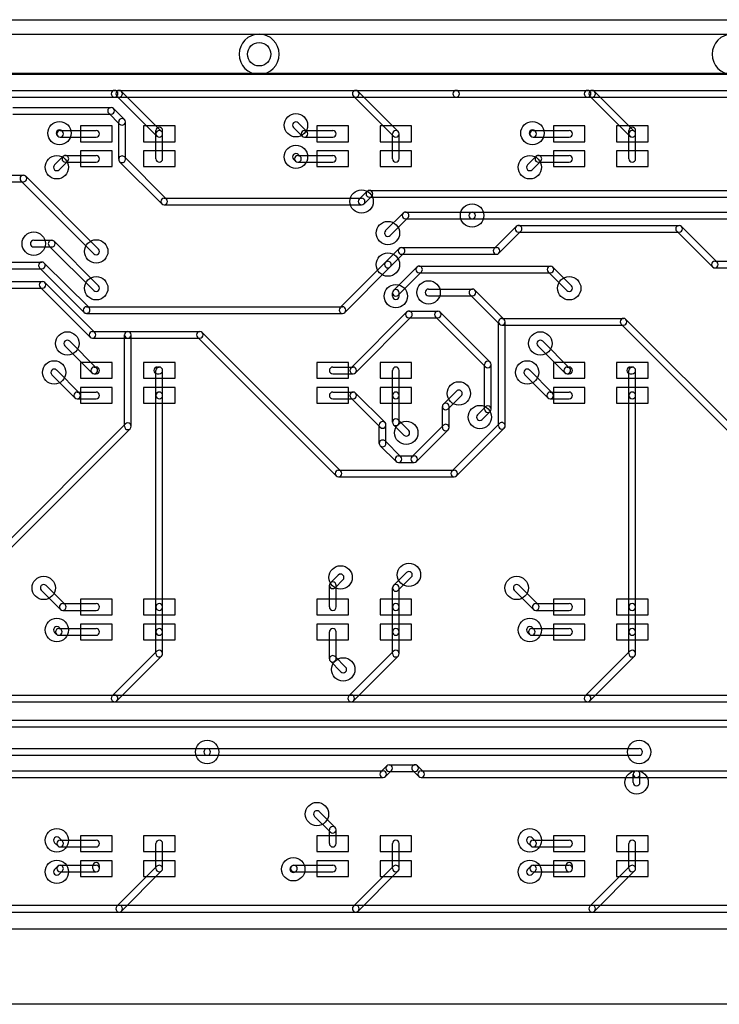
# Model space of a CAD drawing. Extents: x 67 to 209, y -168 to -95.
# Tile 5 of 13: x 114 to 141, y -133 to -95. Entities that reach past the tile are written whole.
import ezdxf

# ---------------------------------------------------------------- set-up
doc = ezdxf.new("R2010")
doc.units = 0
doc.header["$MEASUREMENT"] = 0
doc.layers.add('BLACK', color=250, linetype='CONTINUOUS')

msp = doc.modelspace()

# ---------------------------------------------------------------- linework, layer by layer
at = {"layer": 'BLACK'}
for p, q in [((67.685, -95.185), (209.315, -95.185)), ((67.685, -95.185), (209.315, -95.185)), ((105, -95.738), (123, -95.738)), ((123, -95.738), (141, -95.738)), ((105, -97.262), (123, -97.262)), ((117.5, -97.238), (112.5, -97.238)), ((117.5, -97.238), (112.5, -97.238)), ((117.675, -97.238), (117.5, -97.238)), ((117.675, -97.238), (117.5, -97.238)), ((126.675, -97.238), (117.675, -97.238)), ((126.675, -97.238), (117.675, -97.238)), ((123, -97.262), (141, -97.262)), ((130.5, -97.238), (126.675, -97.238)), ((130.5, -97.238), (126.675, -97.238)), ((135.5, -97.238), (130.5, -97.238)), ((135.5, -97.238), (130.5, -97.238)), ((135.675, -97.238), (135.5, -97.238)), ((135.675, -97.238), (135.5, -97.238)), ((144.675, -97.238), (135.675, -97.238)), ((144.675, -97.238), (135.675, -97.238)), ((112.5, -97.873), (117.5, -97.873)), ((112.5, -97.873), (117.5, -97.873)), ((117.5, -97.873), (117.675, -97.873)), ((117.5, -97.873), (117.675, -97.873)), ((117.5, -97.873), (117.675, -97.873)), ((117.585, -98.0898), (119.11, -99.6148)), ((117.675, -97.873), (126.675, -97.873)), ((117.675, -97.873), (126.675, -97.873)), ((117.765, -97.9102), (119.29, -99.4352)), ((126.585, -98.0898), (128.11, -99.6148)), ((126.675, -97.873), (130.5, -97.873)), ((126.765, -97.9102), (128.29, -99.4352)), ((130.5, -97.873), (135.5, -97.873)), ((130.5, -97.873), (135.5, -97.873)), ((135.5, -97.873), (135.675, -97.873)), ((135.5, -97.873), (135.675, -97.873)), ((135.5, -97.873), (135.675, -97.873)), ((135.585, -98.0898), (137.11, -99.6148)), ((135.675, -97.873), (144.675, -97.873)), ((135.675, -97.873), (144.675, -97.873)), ((135.765, -97.9102), (137.29, -99.4352)), ((112.5, -98.127), (117.5, -98.127)), ((112.5, -98.127), (117.5, -98.127)), ((117.5, -98.127), (117.675, -98.127)), ((117.5, -98.127), (117.675, -98.127)), ((117.5, -98.127), (117.675, -98.127)), ((117.675, -98.127), (126.675, -98.127)), ((117.675, -98.127), (126.675, -98.127)), ((126.675, -98.127), (130.5, -98.127)), ((130.5, -98.127), (135.5, -98.127)), ((130.5, -98.127), (135.5, -98.127)), ((135.5, -98.127), (135.675, -98.127)), ((135.5, -98.127), (135.675, -98.127)), ((135.5, -98.127), (135.675, -98.127)), ((135.675, -98.127), (144.675, -98.127)), ((135.675, -98.127), (144.675, -98.127)), ((113.63, -98.5237), (117.365, -98.5237)), ((113.63, -98.7777), (117.365, -98.7777)), ((117.691, -99.157), (117.275, -98.7401)), ((117.871, -98.9777), (117.455, -98.5608)), ((116.2, -99.225), (116.2, -99.825)), ((117.4, -99.225), (116.2, -99.225)), ((117.4, -99.825), (117.4, -99.225)), ((117.654, -100.496), (117.654, -99.0671)), ((117.908, -100.496), (117.908, -99.0671)), ((118.6, -99.225), (118.6, -99.825)), ((119.8, -99.225), (118.6, -99.225)), ((119.8, -99.825), (119.8, -99.225)), ((124.49, -99.1102), (124.815, -99.4352)), ((125.2, -99.225), (125.2, -99.825)), ((126.4, -99.225), (125.2, -99.225)), ((126.4, -99.825), (126.4, -99.225)), ((127.6, -99.225), (127.6, -99.825)), ((128.8, -99.225), (127.6, -99.225)), ((128.8, -99.825), (128.8, -99.225)), ((134.2, -99.225), (134.2, -99.825)), ((135.4, -99.225), (134.2, -99.225)), ((135.4, -99.825), (135.4, -99.225)), ((136.6, -99.225), (136.6, -99.825)), ((137.8, -99.225), (136.6, -99.225)), ((137.8, -99.825), (137.8, -99.225)), ((115.31, -99.5898), (115.335, -99.6148)), ((115.425, -99.398), (116.8, -99.398)), ((115.49, -99.4102), (115.515, -99.4352)), ((119.073, -99.525), (119.073, -99.4)), ((119.073, -100.475), (119.073, -99.525)), ((119.073, -100.475), (119.073, -99.525)), ((119.073, -100.475), (119.073, -99.525)), ((119.327, -99.525), (119.327, -99.4)), ((119.327, -100.475), (119.327, -99.525)), ((119.327, -100.475), (119.327, -99.525)), ((119.327, -100.475), (119.327, -99.525)), ((124.31, -99.2898), (124.635, -99.6148)), ((124.725, -99.398), (125.8, -99.398)), ((128.073, -100.475), (128.073, -99.525)), ((128.073, -100.475), (128.073, -99.525)), ((128.327, -100.475), (128.327, -99.525)), ((128.327, -100.475), (128.327, -99.525)), ((133.31, -99.5898), (133.335, -99.6148)), ((133.425, -99.398), (134.8, -99.398)), ((133.49, -99.4102), (133.515, -99.4352)), ((137.073, -99.525), (137.073, -99.4)), ((137.073, -100.475), (137.073, -99.525)), ((137.073, -100.475), (137.073, -99.525)), ((137.073, -100.475), (137.073, -99.525)), ((137.327, -99.525), (137.327, -99.4)), ((137.327, -100.475), (137.327, -99.525)), ((137.327, -100.475), (137.327, -99.525)), ((137.327, -100.475), (137.327, -99.525)), ((115.425, -99.652), (116.8, -99.652)), ((116.2, -99.825), (117.4, -99.825)), ((118.6, -99.825), (119.8, -99.825)), ((124.725, -99.652), (125.8, -99.652)), ((125.2, -99.825), (126.4, -99.825)), ((127.6, -99.825), (128.8, -99.825)), ((133.425, -99.652), (134.8, -99.652)), ((134.2, -99.825), (135.4, -99.825)), ((136.6, -99.825), (137.8, -99.825)), ((115.625, -100.348), (116.8, -100.348)), ((116.2, -100.175), (116.2, -100.775)), ((117.4, -100.175), (116.2, -100.175)), ((117.4, -100.775), (117.4, -100.175)), ((118.6, -100.175), (118.6, -100.775)), ((119.8, -100.175), (118.6, -100.175)), ((119.8, -100.775), (119.8, -100.175)), ((124.475, -100.348), (125.8, -100.348)), ((124.49, -100.31), (124.565, -100.385)), ((125.2, -100.175), (125.2, -100.775)), ((126.4, -100.175), (125.2, -100.175)), ((126.4, -100.775), (126.4, -100.175)), ((127.6, -100.175), (127.6, -100.775)), ((128.8, -100.175), (127.6, -100.175)), ((128.8, -100.775), (128.8, -100.175)), ((133.625, -100.348), (134.8, -100.348)), ((134.2, -100.175), (134.2, -100.775)), ((135.4, -100.175), (134.2, -100.175)), ((135.4, -100.775), (135.4, -100.175)), ((136.6, -100.175), (136.6, -100.775)), ((137.8, -100.175), (136.6, -100.175)), ((137.8, -100.775), (137.8, -100.175)), ((115.21, -100.71), (115.535, -100.385)), ((115.39, -100.89), (115.715, -100.565)), ((115.625, -100.602), (116.8, -100.602)), ((119.296, -102.19), (117.691, -100.586)), ((119.476, -102.01), (117.871, -100.406)), ((124.31, -100.49), (124.385, -100.565)), ((124.475, -100.602), (125.8, -100.602)), ((133.21, -100.71), (133.535, -100.385)), ((133.39, -100.89), (133.715, -100.565)), ((133.625, -100.602), (134.8, -100.602)), ((99.2296, -101.099), (114.026, -101.099)), ((116.2, -100.775), (117.4, -100.775)), ((118.6, -100.775), (119.8, -100.775)), ((125.2, -100.775), (126.4, -100.775)), ((127.6, -100.775), (128.8, -100.775)), ((134.2, -100.775), (135.4, -100.775)), ((136.6, -100.775), (137.8, -100.775)), ((99.2296, -101.353), (114.026, -101.353)), ((113.936, -101.316), (116.71, -104.09)), ((114.116, -101.136), (116.89, -103.91)), ((127.104, -101.716), (126.81, -102.01)), ((127.194, -101.679), (144.606, -101.679)), ((119.386, -101.973), (126.9, -101.973)), ((119.386, -102.227), (126.9, -102.227)), ((127.284, -101.896), (126.99, -102.19)), ((127.194, -101.933), (144.606, -101.933)), ((127.81, -103.21), (128.478, -102.542)), ((128.568, -102.505), (131.103, -102.505)), ((131.103, -102.505), (144.051, -102.505)), ((127.99, -103.39), (128.658, -102.722)), ((128.568, -102.759), (131.103, -102.759)), ((131.103, -102.759), (144.051, -102.759)), ((131.941, -103.892), (132.783, -103.05)), ((132.121, -104.072), (132.963, -103.23)), ((132.873, -103.013), (138.981, -103.013)), ((132.873, -103.267), (138.981, -103.267)), ((138.891, -103.23), (140.251, -104.59)), ((139.071, -103.05), (140.431, -104.41)), ((114.421, -103.577), (115.104, -103.577)), ((116.89, -105.31), (115.194, -103.614)), ((114.421, -103.831), (115.104, -103.831)), ((116.71, -105.49), (115.014, -103.794)), ((127.81, -104.41), (128.328, -103.892)), ((127.99, -104.59), (128.508, -104.072)), ((128.418, -103.855), (132.031, -103.855)), ((128.418, -104.109), (132.031, -104.109)), ((113.413, -104.403), (114.734, -104.403)), ((114.822, -104.441), (116.525, -106.138)), ((126.081, -106.139), (127.81, -104.41)), ((140.341, -104.373), (145.9, -104.373)), ((113.413, -104.657), (114.734, -104.657)), ((114.643, -104.621), (116.346, -106.318)), ((126.261, -106.319), (127.99, -104.59)), ((128.11, -105.484), (128.997, -104.597)), ((128.29, -105.664), (129.177, -104.777)), ((129.087, -104.56), (134.087, -104.56)), ((129.087, -104.814), (134.087, -104.814)), ((133.997, -104.777), (134.71, -105.49)), ((134.177, -104.597), (134.89, -105.31)), ((140.341, -104.627), (145.9, -104.627)), ((111.373, -105.142), (114.755, -105.142)), ((114.845, -105.179), (116.749, -107.084)), ((111.373, -105.396), (114.755, -105.396)), ((114.665, -105.359), (116.569, -107.264)), ((128.073, -105.7), (128.073, -105.574)), ((128.327, -105.7), (128.327, -105.574)), ((129.448, -105.431), (131.121, -105.431)), ((132.327, -106.584), (131.211, -105.468)), ((129.448, -105.685), (131.121, -105.685)), ((132.147, -106.764), (131.031, -105.648)), ((116.434, -106.102), (126.171, -106.102)), ((116.434, -106.356), (126.171, -106.356)), ((126.485, -108.435), (128.61, -106.31)), ((128.7, -106.273), (129.8, -106.273)), ((129.89, -106.31), (131.79, -108.21)), ((126.665, -108.615), (128.79, -106.49)), ((128.7, -106.527), (129.8, -106.527)), ((129.71, -106.49), (131.61, -108.39)), ((132.11, -110.636), (132.11, -106.674)), ((132.237, -106.547), (136.863, -106.547)), ((132.364, -110.636), (132.364, -106.674)), ((136.953, -106.584), (142.743, -112.374)), ((116.659, -107.047), (118, -107.047)), ((118, -107.047), (120.742, -107.047)), ((120.832, -107.084), (126.107, -112.359)), ((132.237, -106.801), (136.863, -106.801)), ((136.773, -106.764), (142.563, -112.554)), ((115.79, -107.41), (116.815, -108.435)), ((116.659, -107.301), (118, -107.301)), ((117.873, -110.652), (117.873, -107.174)), ((118, -107.301), (120.742, -107.301)), ((118.127, -110.652), (118.127, -107.174)), ((120.652, -107.264), (125.927, -112.539)), ((133.79, -107.41), (134.815, -108.435)), ((115.61, -107.59), (116.635, -108.615)), ((133.61, -107.59), (134.635, -108.615)), ((116.2, -108.225), (116.2, -108.825)), ((117.4, -108.225), (116.2, -108.225)), ((117.4, -108.825), (117.4, -108.225)), ((118.6, -108.225), (118.6, -108.825)), ((119.8, -108.225), (118.6, -108.225)), ((119.8, -108.825), (119.8, -108.225)), ((125.2, -108.225), (125.2, -108.825)), ((126.4, -108.225), (125.2, -108.225)), ((126.4, -108.825), (126.4, -108.225)), ((127.6, -108.225), (127.6, -108.825)), ((128.8, -108.225), (127.6, -108.225)), ((128.8, -108.825), (128.8, -108.225)), ((134.2, -108.225), (134.2, -108.825)), ((135.4, -108.225), (134.2, -108.225)), ((135.4, -108.825), (135.4, -108.225)), ((136.6, -108.225), (136.6, -108.825)), ((137.8, -108.225), (136.6, -108.225)), ((137.8, -108.825), (137.8, -108.225)), ((115.29, -108.51), (116.165, -109.385)), ((116.725, -108.398), (116.8, -108.398)), ((119.073, -109.475), (119.073, -108.525)), ((119.125, -108.398), (119.2, -108.398)), ((119.327, -109.475), (119.327, -108.525)), ((125.8, -108.398), (126.575, -108.398)), ((128.073, -109.475), (128.073, -108.525)), ((128.327, -109.475), (128.327, -108.525)), ((131.573, -110), (131.573, -108.3)), ((131.827, -110), (131.827, -108.3)), ((133.29, -108.51), (134.165, -109.385)), ((134.725, -108.398), (134.8, -108.398)), ((137.073, -109.475), (137.073, -108.525)), ((137.125, -108.398), (137.2, -108.398)), ((137.327, -109.475), (137.327, -108.525)), ((115.11, -108.69), (115.985, -109.565)), ((116.2, -108.825), (117.4, -108.825)), ((116.725, -108.652), (116.8, -108.652)), ((118.6, -108.825), (119.8, -108.825)), ((119.125, -108.652), (119.2, -108.652)), ((125.2, -108.825), (126.4, -108.825)), ((125.8, -108.652), (126.575, -108.652)), ((127.6, -108.825), (128.8, -108.825)), ((133.11, -108.69), (133.985, -109.565)), ((134.2, -108.825), (135.4, -108.825)), ((134.725, -108.652), (134.8, -108.652)), ((136.6, -108.825), (137.8, -108.825)), ((137.125, -108.652), (137.2, -108.652)), ((116.075, -109.348), (116.8, -109.348)), ((116.2, -109.175), (116.2, -109.775)), ((117.4, -109.175), (116.2, -109.175)), ((117.4, -109.775), (117.4, -109.175)), ((118.6, -109.175), (118.6, -109.775)), ((119.8, -109.175), (118.6, -109.175)), ((119.8, -109.775), (119.8, -109.175)), ((125.2, -109.175), (125.2, -109.775)), ((126.4, -109.175), (125.2, -109.175)), ((125.8, -109.348), (126.575, -109.348)), ((126.4, -109.775), (126.4, -109.175)), ((127.6, -109.175), (127.6, -109.775)), ((128.8, -109.175), (127.6, -109.175)), ((128.8, -109.775), (128.8, -109.175)), ((130.01, -109.81), (130.51, -109.31)), ((134.075, -109.348), (134.8, -109.348)), ((134.2, -109.175), (134.2, -109.775)), ((135.4, -109.175), (134.2, -109.175)), ((135.4, -109.775), (135.4, -109.175)), ((136.6, -109.175), (136.6, -109.775)), ((137.8, -109.175), (136.6, -109.175)), ((137.8, -109.775), (137.8, -109.175)), ((116.075, -109.602), (116.8, -109.602)), ((119.073, -117.525), (119.073, -109.475)), ((119.327, -117.525), (119.327, -109.475)), ((125.8, -109.602), (126.575, -109.602)), ((126.485, -109.565), (127.61, -110.69)), ((126.665, -109.385), (127.79, -110.51)), ((128.073, -110.5), (128.073, -109.475)), ((128.327, -110.5), (128.327, -109.475)), ((130.19, -109.99), (130.69, -109.49)), ((134.075, -109.602), (134.8, -109.602)), ((137.073, -117.525), (137.073, -109.475)), ((137.327, -117.525), (137.327, -109.475)), ((116.2, -109.775), (117.4, -109.775)), ((118.6, -109.775), (119.8, -109.775)), ((125.2, -109.775), (126.4, -109.775)), ((127.6, -109.775), (128.8, -109.775)), ((129.973, -110.7), (129.973, -109.9)), ((130.227, -110.7), (130.227, -109.9)), ((131.61, -109.91), (131.31, -110.21)), ((131.79, -110.09), (131.49, -110.39)), ((134.2, -109.775), (135.4, -109.775)), ((136.6, -109.775), (137.8, -109.775)), ((128.29, -110.41), (128.69, -110.81)), ((117.91, -110.562), (113.139, -115.333)), ((118.09, -110.742), (113.319, -115.513)), ((127.573, -111.3), (127.573, -110.6)), ((127.827, -111.3), (127.827, -110.6)), ((128.11, -110.59), (128.51, -110.99)), ((128.81, -111.81), (130.01, -110.61)), ((128.99, -111.99), (130.19, -110.79)), ((130.334, -112.359), (132.147, -110.546)), ((130.514, -112.539), (132.327, -110.726)), ((127.79, -111.21), (128.39, -111.81)), ((127.61, -111.39), (128.21, -111.99)), ((128.3, -111.773), (128.9, -111.773)), ((126.017, -112.322), (130.424, -112.322)), ((128.3, -112.027), (128.9, -112.027)), ((126.017, -112.576), (130.424, -112.576)), ((126.01, -116.31), (125.71, -116.61)), ((128.61, -116.21), (128.11, -116.71)), ((128.79, -116.39), (128.29, -116.89)), ((114.89, -116.71), (115.615, -117.435)), ((125.673, -117.525), (125.673, -116.7)), ((126.19, -116.49), (125.89, -116.79)), ((125.927, -117.525), (125.927, -116.7)), ((128.073, -117.525), (128.073, -116.8)), ((128.327, -117.525), (128.327, -116.8)), ((132.89, -116.71), (133.615, -117.435)), ((114.71, -116.89), (115.435, -117.615)), ((116.2, -117.225), (116.2, -117.825)), ((117.4, -117.225), (116.2, -117.225)), ((117.4, -117.825), (117.4, -117.225)), ((118.6, -117.225), (118.6, -117.825)), ((119.8, -117.225), (118.6, -117.225)), ((119.8, -117.825), (119.8, -117.225)), ((125.2, -117.225), (125.2, -117.825)), ((126.4, -117.225), (125.2, -117.225)), ((126.4, -117.825), (126.4, -117.225)), ((127.6, -117.225), (127.6, -117.825)), ((128.8, -117.225), (127.6, -117.225)), ((128.8, -117.825), (128.8, -117.225)), ((132.71, -116.89), (133.435, -117.615)), ((134.2, -117.225), (134.2, -117.825)), ((135.4, -117.225), (134.2, -117.225)), ((135.4, -117.825), (135.4, -117.225)), ((136.6, -117.225), (136.6, -117.825)), ((137.8, -117.225), (136.6, -117.225)), ((137.8, -117.825), (137.8, -117.225)), ((115.525, -117.398), (116.8, -117.398)), ((119.073, -118.475), (119.073, -117.525)), ((119.327, -118.475), (119.327, -117.525)), ((128.073, -118.475), (128.073, -117.525)), ((128.327, -118.475), (128.327, -117.525)), ((133.525, -117.398), (134.8, -117.398)), ((137.073, -118.475), (137.073, -117.525)), ((137.327, -118.475), (137.327, -117.525)), ((115.525, -117.652), (116.8, -117.652)), ((116.2, -117.825), (117.4, -117.825)), ((118.6, -117.825), (119.8, -117.825)), ((125.2, -117.825), (126.4, -117.825)), ((127.6, -117.825), (128.8, -117.825)), ((133.525, -117.652), (134.8, -117.652)), ((134.2, -117.825), (135.4, -117.825)), ((136.6, -117.825), (137.8, -117.825)), ((115.375, -118.348), (116.8, -118.348)), ((115.39, -118.31), (115.465, -118.385)), ((116.2, -118.175), (116.2, -118.775)), ((117.4, -118.175), (116.2, -118.175)), ((117.4, -118.775), (117.4, -118.175)), ((118.6, -118.175), (118.6, -118.775)), ((119.8, -118.175), (118.6, -118.175)), ((119.8, -118.775), (119.8, -118.175)), ((125.2, -118.175), (125.2, -118.775)), ((126.4, -118.175), (125.2, -118.175)), ((126.4, -118.775), (126.4, -118.175)), ((127.6, -118.175), (127.6, -118.775)), ((128.8, -118.175), (127.6, -118.175)), ((128.8, -118.775), (128.8, -118.175)), ((133.375, -118.348), (134.8, -118.348)), ((133.39, -118.31), (133.465, -118.385)), ((134.2, -118.175), (134.2, -118.775)), ((135.4, -118.175), (134.2, -118.175)), ((135.4, -118.775), (135.4, -118.175)), ((136.6, -118.175), (136.6, -118.775)), ((137.8, -118.175), (136.6, -118.175)), ((137.8, -118.775), (137.8, -118.175)), ((115.21, -118.49), (115.285, -118.565)), ((115.375, -118.602), (116.8, -118.602)), ((119.073, -119.3), (119.073, -118.475)), ((119.327, -119.3), (119.327, -118.475)), ((125.673, -119.5), (125.673, -118.475)), ((125.927, -119.5), (125.927, -118.475)), ((128.073, -119.3), (128.073, -118.475)), ((128.327, -119.3), (128.327, -118.475)), ((133.21, -118.49), (133.285, -118.565)), ((133.375, -118.602), (134.8, -118.602)), ((137.073, -119.3), (137.073, -118.475)), ((137.327, -119.3), (137.327, -118.475)), ((116.2, -118.775), (117.4, -118.775)), ((118.6, -118.775), (119.8, -118.775)), ((125.2, -118.775), (126.4, -118.775)), ((127.6, -118.775), (128.8, -118.775)), ((134.2, -118.775), (135.4, -118.775)), ((136.6, -118.775), (137.8, -118.775)), ((119.11, -119.21), (117.41, -120.91)), ((119.29, -119.39), (117.59, -121.09)), ((126.29, -119.81), (125.89, -119.41)), ((128.11, -119.21), (126.41, -120.91)), ((128.29, -119.39), (126.59, -121.09)), ((137.11, -119.21), (135.41, -120.91)), ((137.29, -119.39), (135.59, -121.09)), ((126.11, -119.99), (125.71, -119.59)), ((108.5, -120.873), (117.5, -120.873)), ((117.5, -120.873), (126.5, -120.873)), ((117.5, -120.873), (126.5, -120.873)), ((126.5, -120.873), (135.5, -120.873)), ((135.5, -120.873), (144.5, -120.873)), ((135.5, -120.873), (144.5, -120.873)), ((108.5, -121.127), (117.5, -121.127)), ((117.5, -121.127), (126.5, -121.127)), ((117.5, -121.127), (126.5, -121.127)), ((126.5, -121.127), (135.5, -121.127)), ((135.5, -121.127), (144.5, -121.127)), ((135.5, -121.127), (144.5, -121.127)), ((96.9874, -121.832), (154.464, -121.832)), ((96.9874, -122.086), (154.464, -122.086)), ((96.4498, -122.913), (121.022, -122.913)), ((96.4498, -123.167), (121.022, -123.167)), ((121.022, -122.913), (137.46, -122.913)), ((121.022, -123.167), (137.46, -123.167)), ((127.859, -123.564), (127.632, -123.791)), ((127.949, -123.527), (128.936, -123.527)), ((129.253, -123.791), (129.026, -123.564)), ((95.6173, -123.754), (127.722, -123.754)), ((128.039, -123.744), (127.812, -123.971)), ((127.949, -123.781), (128.936, -123.781)), ((129.073, -123.971), (128.846, -123.744)), ((129.163, -123.754), (137.365, -123.754)), ((137.238, -124.196), (137.238, -123.881)), ((137.365, -123.754), (144.027, -123.754)), ((137.492, -124.196), (137.492, -123.881)), ((95.6173, -124.008), (127.722, -124.008)), ((129.163, -124.008), (137.365, -124.008)), ((137.365, -124.008), (144.027, -124.008)), ((125.29, -125.31), (125.89, -125.91)), ((125.11, -125.49), (125.71, -126.09)), ((125.673, -126.525), (125.673, -126)), ((125.927, -126.525), (125.927, -126)), ((115.21, -126.49), (115.335, -126.615)), ((115.39, -126.31), (115.515, -126.435)), ((115.425, -126.398), (116.8, -126.398)), ((116.2, -126.225), (116.2, -126.825)), ((117.4, -126.225), (116.2, -126.225)), ((117.4, -126.825), (117.4, -126.225)), ((118.6, -126.225), (118.6, -126.825)), ((119.8, -126.225), (118.6, -126.225)), ((119.073, -127.475), (119.073, -126.525)), ((119.327, -127.475), (119.327, -126.525)), ((119.8, -126.825), (119.8, -126.225)), ((125.2, -126.225), (125.2, -126.825)), ((126.4, -126.225), (125.2, -126.225)), ((126.4, -126.825), (126.4, -126.225)), ((127.6, -126.225), (127.6, -126.825)), ((128.8, -126.225), (127.6, -126.225)), ((128.073, -127.475), (128.073, -126.525)), ((128.327, -127.475), (128.327, -126.525)), ((128.8, -126.825), (128.8, -126.225)), ((133.21, -126.49), (133.335, -126.615)), ((133.39, -126.31), (133.515, -126.435)), ((133.425, -126.398), (134.8, -126.398)), ((134.2, -126.225), (134.2, -126.825)), ((135.4, -126.225), (134.2, -126.225)), ((135.4, -126.825), (135.4, -126.225)), ((136.6, -126.225), (136.6, -126.825)), ((137.8, -126.225), (136.6, -126.225)), ((137.073, -127.475), (137.073, -126.525)), ((137.327, -127.475), (137.327, -126.525)), ((137.8, -126.825), (137.8, -126.225)), ((115.425, -126.652), (116.8, -126.652)), ((116.2, -126.825), (117.4, -126.825)), ((118.6, -126.825), (119.8, -126.825)), ((125.2, -126.825), (126.4, -126.825)), ((127.6, -126.825), (128.8, -126.825)), ((133.425, -126.652), (134.8, -126.652)), ((134.2, -126.825), (135.4, -126.825)), ((136.6, -126.825), (137.8, -126.825)), ((116.2, -127.175), (116.2, -127.775)), ((117.4, -127.175), (116.2, -127.175)), ((117.4, -127.775), (117.4, -127.175)), ((118.6, -127.175), (118.6, -127.775)), ((119.8, -127.175), (118.6, -127.175)), ((119.8, -127.775), (119.8, -127.175)), ((125.2, -127.175), (125.2, -127.775)), ((126.4, -127.175), (125.2, -127.175)), ((126.4, -127.775), (126.4, -127.175)), ((127.6, -127.175), (127.6, -127.775)), ((128.8, -127.175), (127.6, -127.175)), ((128.8, -127.775), (128.8, -127.175)), ((134.2, -127.175), (134.2, -127.775)), ((135.4, -127.175), (134.2, -127.175)), ((135.4, -127.775), (135.4, -127.175)), ((136.6, -127.175), (136.6, -127.775)), ((137.8, -127.175), (136.6, -127.175)), ((137.8, -127.775), (137.8, -127.175)), ((115.21, -127.51), (115.335, -127.385)), ((115.39, -127.69), (115.515, -127.565)), ((115.425, -127.348), (116.8, -127.348)), ((115.425, -127.602), (116.8, -127.602)), ((116.673, -127.475), (116.673, -127.375)), ((116.927, -127.475), (116.927, -127.375)), ((117.585, -128.91), (119.11, -127.385)), ((117.765, -129.09), (119.29, -127.565)), ((124.21, -127.41), (124.235, -127.385)), ((124.325, -127.348), (125.8, -127.348)), ((124.325, -127.602), (125.8, -127.602)), ((124.39, -127.59), (124.415, -127.565)), ((126.585, -128.91), (128.11, -127.385)), ((126.765, -129.09), (128.29, -127.565)), ((133.21, -127.51), (133.335, -127.385)), ((133.39, -127.69), (133.515, -127.565)), ((133.425, -127.348), (134.8, -127.348)), ((133.425, -127.602), (134.8, -127.602)), ((134.673, -127.475), (134.673, -127.375)), ((134.927, -127.475), (134.927, -127.375)), ((135.585, -128.91), (137.11, -127.385)), ((135.765, -129.09), (137.29, -127.565)), ((116.2, -127.775), (117.4, -127.775)), ((118.6, -127.775), (119.8, -127.775)), ((125.2, -127.775), (126.4, -127.775)), ((127.6, -127.775), (128.8, -127.775)), ((134.2, -127.775), (135.4, -127.775)), ((136.6, -127.775), (137.8, -127.775)), ((108.675, -128.873), (117.675, -128.873)), ((108.675, -129.127), (117.675, -129.127)), ((117.675, -128.873), (126.675, -128.873)), ((117.675, -128.873), (126.675, -128.873)), ((117.675, -129.127), (126.675, -129.127)), ((117.675, -129.127), (126.675, -129.127)), ((126.675, -128.873), (135.675, -128.873)), ((126.675, -129.127), (135.675, -129.127)), ((135.675, -128.873), (144.675, -128.873)), ((135.675, -128.873), (144.675, -128.873)), ((135.675, -129.127), (144.675, -129.127)), ((135.675, -129.127), (144.675, -129.127)), ((108.675, -129.762), (117.675, -129.762)), ((108.675, -129.762), (117.675, -129.762)), ((117.675, -129.762), (126.675, -129.762)), ((117.675, -129.762), (126.675, -129.762)), ((126.675, -129.762), (135.675, -129.762)), ((126.675, -129.762), (135.675, -129.762)), ((135.675, -129.762), (144.675, -129.762)), ((135.675, -129.762), (144.675, -129.762)), ((117.7, -132.638), (108.6, -132.638)), ((117.7, -132.638), (108.6, -132.638)), ((126.6, -132.638), (117.7, -132.638)), ((126.6, -132.638), (117.7, -132.638)), ((135.7, -132.638), (126.6, -132.638)), ((135.7, -132.638), (126.6, -132.638)), ((144.5, -132.638), (135.7, -132.638)), ((144.5, -132.638), (135.7, -132.638))]:
    msp.add_line(p, q, dxfattribs=at)
for centre in [(123, -96.5), (124.4, -99.2), (115.4, -99.5), (133.4, -99.5), (124.4, -100.4), (115.3, -100.8), (133.3, -100.8), (126.9, -102.1), (131.103, -102.632), (127.9, -103.3), (114.421, -103.704), (116.8, -104), (127.9, -104.5), (116.8, -105.4), (129.448, -105.558), (134.8, -105.4), (128.2, -105.7), (115.7, -107.5), (133.7, -107.5), (115.2, -108.6), (133.2, -108.6), (130.6, -109.4), (131.4, -110.3), (128.6, -110.9), (126.1, -116.4), (128.7, -116.3), (114.8, -116.8), (132.8, -116.8), (115.3, -118.4), (133.3, -118.4), (126.2, -119.9), (121.022, -123.04), (137.46, -123.04), (137.365, -124.196), (125.2, -125.4), (115.3, -126.4), (133.3, -126.4), (115.3, -127.6), (124.3, -127.5), (133.3, -127.6)]:
    msp.add_circle(centre, 0.4445, dxfattribs=at)
for centre, radius, start, end in [((123, -96.5), 0.762, 90, 270), ((123, -96.5), 0.762, 270, 450), ((141, -96.5), 0.762, 90, 270), ((117.5, -98), 0.127, 90, 270), ((117.5, -98), 0.127, 90, 270), ((117.5, -98), 0.127, 90, 270), ((117.5, -98), 0.127, 270, 450), ((117.5, -98), 0.127, 270, 450), ((117.675, -98), 0.127, 90, 270), ((117.675, -98), 0.127, 90, 270), ((117.675, -98), 0.127, 45, 225), ((117.675, -98), 0.127, 270, 450), ((117.675, -98), 0.127, 270, 450), ((117.675, -98), 0.127, 270, 450), ((126.675, -98), 0.127, 45, 225), ((126.675, -98), 0.127, 90, 270), ((126.675, -98), 0.127, 270, 450), ((126.675, -98), 0.127, 270, 450), ((130.5, -98), 0.127, 90, 270), ((130.5, -98), 0.127, 90, 270), ((130.5, -98), 0.127, 270, 450), ((135.5, -98), 0.127, 90, 270), ((135.5, -98), 0.127, 90, 270), ((135.5, -98), 0.127, 90, 270), ((135.5, -98), 0.127, 270, 450), ((135.5, -98), 0.127, 270, 450), ((135.675, -98), 0.127, 90, 270), ((135.675, -98), 0.127, 90, 270), ((135.675, -98), 0.127, 45, 225), ((135.675, -98), 0.127, 270, 450), ((135.675, -98), 0.127, 270, 450), ((135.675, -98), 0.127, 270, 450), ((117.365, -98.6504), 0.127, 404.9, 584.9), ((117.365, -98.6507), 0.127, 270, 450), ((117.781, -99.0671), 0.127, 360, 540), ((117.781, -99.0674), 0.127, 224.9, 404.9), ((124.4, -99.2), 0.127, 45, 225), ((115.4, -99.5), 0.127, 45, 225), ((115.425, -99.525), 0.127, 90, 270), ((115.425, -99.525), 0.127, 225, 405), ((116.8, -99.525), 0.127, 270, 450), ((119.2, -99.4), 0.127, 360, 540), ((119.2, -99.525), 0.127, 360, 540), ((119.2, -99.525), 0.127, 360, 540), ((119.2, -99.525), 0.127, 360, 540), ((119.2, -99.525), 0.127, 180, 360), ((119.2, -99.525), 0.127, 225, 405), ((124.725, -99.525), 0.127, 90, 270), ((124.725, -99.525), 0.127, 225, 405), ((125.8, -99.525), 0.127, 270, 450), ((128.2, -99.525), 0.127, 360, 540), ((128.2, -99.525), 0.127, 360, 540), ((128.2, -99.525), 0.127, 225, 405), ((133.4, -99.5), 0.127, 45, 225), ((133.425, -99.525), 0.127, 90, 270), ((133.425, -99.525), 0.127, 225, 405), ((134.8, -99.525), 0.127, 270, 450), ((137.2, -99.4), 0.127, 360, 540), ((137.2, -99.525), 0.127, 360, 540), ((137.2, -99.525), 0.127, 360, 540), ((137.2, -99.525), 0.127, 360, 540), ((137.2, -99.525), 0.127, 180, 360), ((137.2, -99.525), 0.127, 225, 405), ((115.625, -100.475), 0.127, 90, 270), ((115.625, -100.475), 0.127, 315, 495), ((116.8, -100.475), 0.127, 270, 450), ((117.781, -100.496), 0.127, 405, 585), ((124.4, -100.4), 0.127, 45, 225), ((124.475, -100.475), 0.127, 90, 270), ((125.8, -100.475), 0.127, 270, 450), ((133.625, -100.475), 0.127, 90, 270), ((133.625, -100.475), 0.127, 315, 495), ((134.8, -100.475), 0.127, 270, 450), ((115.3, -100.8), 0.127, 135, 315), ((117.781, -100.496), 0.127, 180, 360), ((119.2, -100.475), 0.127, 180, 360), ((119.2, -100.475), 0.127, 180, 360), ((119.2, -100.475), 0.127, 180, 360), ((124.475, -100.475), 0.127, 225, 405), ((128.2, -100.475), 0.127, 180, 360), ((128.2, -100.475), 0.127, 180, 360), ((133.3, -100.8), 0.127, 135, 315), ((137.2, -100.475), 0.127, 180, 360), ((137.2, -100.475), 0.127, 180, 360), ((137.2, -100.475), 0.127, 180, 360), ((114.026, -101.226), 0.127, 45, 225), ((114.026, -101.226), 0.127, 270, 450), ((127.194, -101.806), 0.127, 90, 270), ((127.194, -101.806), 0.127, -45, 135), ((119.386, -102.1), 0.127, 90, 270), ((119.386, -102.1), 0.127, 225, 405), ((126.9, -102.1), 0.127, 135, 315), ((126.9, -102.1), 0.127, 270, 450), ((128.568, -102.632), 0.127, 90, 270), ((128.568, -102.632), 0.127, 315, 495), ((131.103, -102.632), 0.127, 90, 270), ((131.103, -102.632), 0.127, 270, 450), ((127.9, -103.3), 0.127, 135, 315), ((132.873, -103.14), 0.127, 90, 270), ((132.873, -103.14), 0.127, 315, 495), ((138.981, -103.14), 0.127, 45, 225), ((138.981, -103.14), 0.127, 270, 450), ((114.421, -103.704), 0.127, 90, 270), ((115.104, -103.704), 0.127, 405, 585), ((115.104, -103.704), 0.127, 270, 450), ((116.8, -104), 0.127, 225, 405), ((128.418, -103.982), 0.127, 90, 270), ((128.418, -103.982), 0.127, 315, 495), ((132.031, -103.982), 0.127, 135, 315), ((132.031, -103.982), 0.127, 270, 450), ((114.733, -104.531), 0.127, 45.1, 225.1), ((114.734, -104.53), 0.127, 270, 450), ((127.9, -104.5), 0.127, 135, 315), ((127.9, -104.5), 0.127, 315, 495), ((140.341, -104.5), 0.127, 90, 270), ((140.341, -104.5), 0.127, 225, 405), ((129.087, -104.687), 0.127, 90, 270), ((129.087, -104.687), 0.127, 315, 495), ((134.087, -104.687), 0.127, 45, 225), ((134.087, -104.687), 0.127, 270, 450), ((114.755, -105.269), 0.127, 45, 225), ((114.755, -105.269), 0.127, 270, 450), ((116.8, -105.4), 0.127, 225, 405), ((128.2, -105.574), 0.127, 360, 540), ((128.2, -105.574), 0.127, 135, 315), ((129.448, -105.558), 0.127, 90, 270), ((131.121, -105.558), 0.127, 405, 585), ((131.121, -105.558), 0.127, 270, 450), ((134.8, -105.4), 0.127, 225, 405), ((128.2, -105.7), 0.127, 180, 360), ((116.434, -106.229), 0.127, 90, 270), ((116.435, -106.228), 0.127, 225.1, 405.1), ((126.171, -106.229), 0.127, 135, 315), ((126.171, -106.229), 0.127, 270, 450), ((128.7, -106.4), 0.127, 90, 270), ((128.7, -106.4), 0.127, 315, 495), ((129.8, -106.4), 0.127, 45, 225), ((129.8, -106.4), 0.127, 270, 450), ((132.237, -106.674), 0.127, 90, 270), ((132.237, -106.674), 0.127, 360, 540), ((132.237, -106.674), 0.127, 225, 405), ((136.863, -106.674), 0.127, 45, 225), ((136.863, -106.674), 0.127, 270, 450), ((116.659, -107.174), 0.127, 90, 270), ((116.659, -107.174), 0.127, 225, 405), ((118, -107.174), 0.127, 90, 270), ((118, -107.174), 0.127, 360, 540), ((118, -107.174), 0.127, 270, 450), ((120.742, -107.174), 0.127, 45, 225), ((120.742, -107.174), 0.127, 270, 450), ((115.7, -107.5), 0.127, 45, 225), ((133.7, -107.5), 0.127, 45, 225), ((131.7, -108.3), 0.127, 360, 540), ((131.7, -108.3), 0.127, 225, 405), ((115.2, -108.6), 0.127, 45, 225), ((116.725, -108.525), 0.127, 90, 270), ((116.725, -108.525), 0.127, 225, 405), ((116.8, -108.525), 0.127, 270, 450), ((119.125, -108.525), 0.127, 90, 270), ((119.2, -108.525), 0.127, 360, 540), ((119.2, -108.525), 0.127, 270, 450), ((125.8, -108.525), 0.127, 90, 270), ((126.575, -108.525), 0.127, 135, 315), ((126.575, -108.525), 0.127, 270, 450), ((128.2, -108.525), 0.127, 360, 540), ((133.2, -108.6), 0.127, 45, 225), ((134.725, -108.525), 0.127, 90, 270), ((134.725, -108.525), 0.127, 225, 405), ((134.8, -108.525), 0.127, 270, 450), ((137.125, -108.525), 0.127, 90, 270), ((137.2, -108.525), 0.127, 360, 540), ((137.2, -108.525), 0.127, 270, 450), ((116.075, -109.475), 0.127, 90, 270), ((116.8, -109.475), 0.127, 270, 450), ((119.2, -109.475), 0.127, 360, 540), ((125.8, -109.475), 0.127, 90, 270), ((126.575, -109.475), 0.127, 45, 225), ((126.575, -109.475), 0.127, 270, 450), ((128.2, -109.475), 0.127, 360, 540), ((130.6, -109.4), 0.127, 315, 495), ((134.075, -109.475), 0.127, 90, 270), ((134.8, -109.475), 0.127, 270, 450), ((137.2, -109.475), 0.127, 360, 540), ((116.075, -109.475), 0.127, 225, 405), ((119.2, -109.475), 0.127, 180, 360), ((128.2, -109.475), 0.127, 180, 360), ((134.075, -109.475), 0.127, 225, 405), ((137.2, -109.475), 0.127, 180, 360), ((130.1, -109.9), 0.127, 360, 540), ((130.1, -109.9), 0.127, 135, 315), ((131.7, -110), 0.127, 180, 360), ((131.7, -110), 0.127, -45, 135), ((127.7, -110.6), 0.127, 360, 540), ((128.2, -110.5), 0.127, 45, 225), ((131.4, -110.3), 0.127, 135, 315), ((118, -110.652), 0.127, 180, 360), ((118, -110.652), 0.127, -45, 135), ((127.7, -110.6), 0.127, 225, 405), ((128.2, -110.5), 0.127, 180, 360), ((128.6, -110.9), 0.127, 225, 405), ((130.1, -110.7), 0.127, 180, 360), ((130.1, -110.7), 0.127, 315, 495), ((132.237, -110.636), 0.127, 180, 360), ((132.237, -110.636), 0.127, 315, 495), ((127.7, -111.3), 0.127, 45, 225), ((127.7, -111.3), 0.127, 180, 360), ((128.3, -111.9), 0.127, 90, 270), ((128.3, -111.9), 0.127, 225, 405), ((128.9, -111.9), 0.127, 135, 315), ((128.9, -111.9), 0.127, 270, 450), ((126.017, -112.449), 0.127, 90, 270), ((130.424, -112.449), 0.127, 270, 450), ((126.017, -112.449), 0.127, 225, 405), ((130.424, -112.449), 0.127, 135, 315), ((126.1, -116.4), 0.127, -45, 135), ((128.7, -116.3), 0.127, -45, 135), ((114.8, -116.8), 0.127, 45, 225), ((125.8, -116.7), 0.127, 360, 540), ((125.8, -116.7), 0.127, 135, 315), ((128.2, -116.8), 0.127, 360, 540), ((128.2, -116.8), 0.127, 135, 315), ((132.8, -116.8), 0.127, 45, 225), ((115.525, -117.525), 0.127, 90, 270), ((115.525, -117.525), 0.127, 225, 405), ((116.8, -117.525), 0.127, 270, 450), ((119.2, -117.525), 0.127, 360, 540), ((119.2, -117.525), 0.127, 180, 360), ((125.8, -117.525), 0.127, 180, 360), ((128.2, -117.525), 0.127, 360, 540), ((128.2, -117.525), 0.127, 180, 360), ((133.525, -117.525), 0.127, 90, 270), ((133.525, -117.525), 0.127, 225, 405), ((134.8, -117.525), 0.127, 270, 450), ((137.2, -117.525), 0.127, 360, 540), ((137.2, -117.525), 0.127, 180, 360), ((115.3, -118.4), 0.127, 45, 225), ((115.375, -118.475), 0.127, 90, 270), ((116.8, -118.475), 0.127, 270, 450), ((119.2, -118.475), 0.127, 360, 540), ((125.8, -118.475), 0.127, 360, 540), ((128.2, -118.475), 0.127, 360, 540), ((133.3, -118.4), 0.127, 45, 225), ((133.375, -118.475), 0.127, 90, 270), ((134.8, -118.475), 0.127, 270, 450), ((137.2, -118.475), 0.127, 360, 540), ((115.375, -118.475), 0.127, 225, 405), ((119.2, -118.475), 0.127, 180, 360), ((128.2, -118.475), 0.127, 180, 360), ((133.375, -118.475), 0.127, 225, 405), ((137.2, -118.475), 0.127, 180, 360), ((119.2, -119.3), 0.127, 180, 360), ((119.2, -119.3), 0.127, -45, 135), ((125.8, -119.5), 0.127, 405, 585), ((128.2, -119.3), 0.127, 180, 360), ((128.2, -119.3), 0.127, -45, 135), ((137.2, -119.3), 0.127, 180, 360), ((137.2, -119.3), 0.127, -45, 135), ((125.8, -119.5), 0.127, 180, 360), ((126.2, -119.9), 0.127, 225, 405), ((117.5, -121), 0.127, 90, 270), ((117.5, -121), 0.127, 90, 270), ((117.5, -121), 0.127, 135, 315), ((117.5, -121), 0.127, 270, 450), ((126.5, -121), 0.127, 90, 270), ((126.5, -121), 0.127, 135, 315), ((126.5, -121), 0.127, 270, 450), ((126.5, -121), 0.127, 270, 450), ((135.5, -121), 0.127, 90, 270), ((135.5, -121), 0.127, 90, 270), ((135.5, -121), 0.127, 135, 315), ((135.5, -121), 0.127, 270, 450), ((121.022, -123.04), 0.127, 90, 270), ((121.022, -123.04), 0.127, 270, 450), ((137.46, -123.04), 0.127, 270, 450), ((127.949, -123.654), 0.127, 90, 270), ((127.949, -123.654), 0.127, -45, 135), ((128.936, -123.654), 0.127, 405, 585), ((128.936, -123.654), 0.127, 270, 450), ((127.722, -123.881), 0.127, 135, 315), ((127.722, -123.881), 0.127, 270, 450), ((129.163, -123.881), 0.127, 90, 270), ((129.163, -123.881), 0.127, 225, 405), ((137.365, -123.881), 0.127, 360, 540), ((137.365, -123.881), 0.127, 90, 270), ((137.365, -123.881), 0.127, 270, 450), ((137.365, -124.196), 0.127, 180, 360), ((125.2, -125.4), 0.127, 45, 225), ((125.8, -126), 0.127, 360, 540), ((125.8, -126), 0.127, 225, 405), ((115.3, -126.4), 0.127, 45, 225), ((115.425, -126.525), 0.127, 90, 270), ((115.425, -126.525), 0.127, 225, 405), ((116.8, -126.525), 0.127, 270, 450), ((119.2, -126.525), 0.127, 360, 540), ((125.8, -126.525), 0.127, 180, 360), ((128.2, -126.525), 0.127, 360, 540), ((133.3, -126.4), 0.127, 45, 225), ((133.425, -126.525), 0.127, 90, 270), ((133.425, -126.525), 0.127, 225, 405), ((134.8, -126.525), 0.127, 270, 450), ((137.2, -126.525), 0.127, 360, 540), ((116.8, -127.375), 0.127, 360, 540), ((134.8, -127.375), 0.127, 360, 540), ((115.3, -127.6), 0.127, 135, 315), ((115.425, -127.475), 0.127, 90, 270), ((115.425, -127.475), 0.127, 315, 495), ((116.8, -127.475), 0.127, 180, 360), ((116.8, -127.475), 0.127, 270, 450), ((119.2, -127.475), 0.127, 180, 360), ((119.2, -127.475), 0.127, 315, 495), ((124.3, -127.5), 0.127, 135, 315), ((124.325, -127.475), 0.127, 90, 270), ((124.325, -127.475), 0.127, 315, 495), ((125.8, -127.475), 0.127, 270, 450), ((128.2, -127.475), 0.127, 180, 360), ((128.2, -127.475), 0.127, 315, 495), ((133.3, -127.6), 0.127, 135, 315), ((133.425, -127.475), 0.127, 90, 270), ((133.425, -127.475), 0.127, 315, 495), ((134.8, -127.475), 0.127, 180, 360), ((134.8, -127.475), 0.127, 270, 450), ((137.2, -127.475), 0.127, 180, 360), ((137.2, -127.475), 0.127, 315, 495), ((117.675, -129), 0.127, 90, 270), ((117.675, -129), 0.127, 90, 270), ((117.675, -129), 0.127, 135, 315), ((117.675, -129), 0.127, 270, 450), ((126.675, -129), 0.127, 90, 270), ((126.675, -129), 0.127, 135, 315), ((126.675, -129), 0.127, 270, 450), ((126.675, -129), 0.127, 270, 450), ((135.675, -129), 0.127, 90, 270), ((135.675, -129), 0.127, 90, 270), ((135.675, -129), 0.127, 135, 315), ((135.675, -129), 0.127, 270, 450)]:
    msp.add_arc(centre, radius, start, end, dxfattribs=at)

doc.saveas('drawing.dxf')
